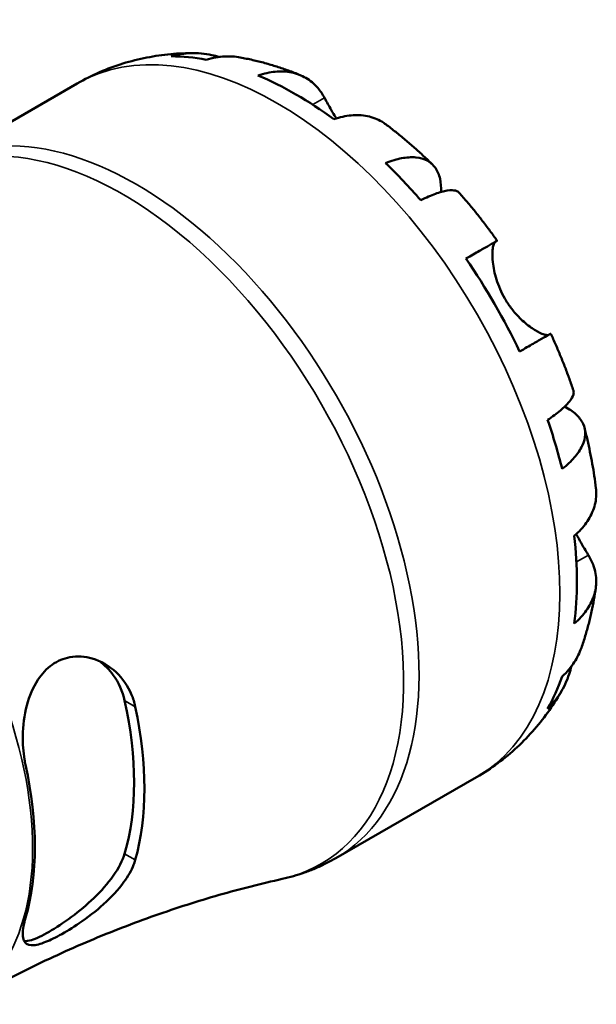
# Model space of a CAD drawing. Header units: millimetres. Extents: x 0 to 903, y 0 to 680.
# Tile 10 of 11: x 658 to 692, y 429 to 487. Entities that reach past the tile are written whole.
import ezdxf

# ---------------------------------------------------------------- set-up
doc = ezdxf.new("R2010")
doc.units = ezdxf.units.MM
doc.layers.add('Visible (ISO)', color=7, linetype='Continuous', lineweight=50)
doc.layers.add('Visible Narrow (ISO)', color=7, linetype='Continuous', lineweight=35)

msp = doc.modelspace()

# ---------------------------------------------------------------- linework, layer by layer
at = {"layer": 'Visible (ISO)'}
for p, q in [((652.878, 478.146), (661.15, 482.909)), ((676.332, 437.416), (684.605, 442.18))]:
    msp.add_line(p, q, dxfattribs=at)
for centre, major_axis, start_param, end_param in [((673.991, 463.186), (-11.648, 20.227), 5.824761, 5.960079), ((673.991, 463.186), (-11.648, 20.227), 5.364352, 5.63509), ((673.991, 463.186), (-11.648, 20.227), 5.039363, 5.174681), ((673.991, 463.186), (-11.648, 20.227), 4.578953, 4.849692), ((673.991, 463.186), (-11.648, 20.227), 4.253965, 4.389283), ((673.991, 463.186), (-11.648, 20.227), 3.793555, 4.064294), ((673.991, 463.186), (11.648, -20.227), 0.326974, 0.462292), ((650.717, 449.783), (9.719, -16.877), 0.501023, 1.073641), ((650.717, 449.783), (10.145, -17.617), 0.513368, 1.061295), ((644.53, 446.22), (-9.968, 17.31), 3.649979, 4.20787)]:
    msp.add_ellipse(centre, major_axis=major_axis, ratio=0.578093, start_param=start_param, end_param=end_param, dxfattribs=at)
for points, knots in [([(661.15, 482.909), (661.576, 483.154), (662.014, 483.375), (662.911, 483.765), (663.369, 483.935), (664.294, 484.221), (664.761, 484.338), (665.698, 484.521), (666.167, 484.588), (667.101, 484.674), (667.565, 484.693), (668.025, 484.69)], [5.4997209, 5.4997209, 5.4997209, 5.4997209, 5.5646808, 5.5646808, 5.6296408, 5.6296408, 5.6946008, 5.6946008, 5.7595607, 5.7595607, 5.8245207, 5.8245207, 5.8245207, 5.8245207]), ([(666.659, 484.504), (667.053, 484.616), (667.458, 484.675), (668.216, 484.701), (668.639, 484.667), (669.2, 484.547), (669.343, 484.51), (669.484, 484.467)], [0.1494024, 0.1494024, 0.1494024, 0.1494024, 0.2912498, 0.2912498, 0.4370651, 0.4370651, 0.4874121, 0.4874121, 0.4874121, 0.4874121]), ([(670.725, 484.436), (670.418, 484.491), (670.106, 484.509), (669.473, 484.479), (669.096, 484.418), (668.721, 484.304)], [4.2689629, 4.2689629, 4.2689629, 4.2689629, 4.3907831, 4.3907831, 4.5326305, 4.5326305, 4.5326305, 4.5326305]), ([(670.725, 484.436), (670.969, 484.391), (671.212, 484.341), (671.693, 484.232), (671.931, 484.172), (672.403, 484.042), (672.637, 483.973), (673.1, 483.825), (673.33, 483.747), (673.784, 483.582), (674.009, 483.496), (674.232, 483.405)], [5.9548362, 5.9548362, 5.9548362, 5.9548362, 5.9913094, 5.9913094, 6.0277826, 6.0277826, 6.0642559, 6.0642559, 6.1007291, 6.1007291, 6.1372023, 6.1372023, 6.1372023, 6.1372023]), ([(671.764, 483.376), (672.119, 483.496), (672.466, 483.569), (673.09, 483.628), (673.424, 483.617), (674.046, 483.492), (674.335, 483.378), (674.822, 483.092), (675.064, 482.893), (675.424, 482.473), (675.557, 482.275), (675.669, 482.067)], [0.14941, 0.14941, 0.14941, 0.14941, 0.290445, 0.290445, 0.4363418, 0.4363418, 0.5822385, 0.5822385, 0.7293467, 0.7293467, 0.8352626, 0.8352626, 0.8352626, 0.8352626]), ([(675.669, 482.067), (675.673, 482.059), (675.677, 482.051), (675.739, 481.937), (675.802, 481.821), (675.932, 481.588), (675.996, 481.473), (676.149, 481.21), (676.238, 481.059), (676.342, 480.888), (676.352, 480.872), (676.361, 480.857)], [-0.5107229, -0.5107229, -0.5107229, -0.5107229, -0.5065357, -0.5065357, -0.4498196, -0.4498196, -0.4007076, -0.4007076, -0.3417366, -0.3417366, -0.3359284, -0.3359284, -0.3359284, -0.3359284]), ([(679.284, 480.501), (679.201, 480.564), (679.117, 480.62), (678.789, 480.812), (678.501, 480.926), (677.878, 481.051), (677.545, 481.063), (676.92, 481.004), (676.574, 480.931), (676.219, 480.811)], [4.094374, 4.094374, 4.094374, 4.094374, 4.1454192, 4.1454192, 4.2913159, 4.2913159, 4.4372126, 4.4372126, 4.5782477, 4.5782477, 4.5782477, 4.5782477]), ([(679.285, 480.501), (679.476, 480.357), (679.666, 480.21), (680.041, 479.911), (680.227, 479.759), (680.595, 479.45), (680.777, 479.293), (681.138, 478.973), (681.317, 478.811), (681.67, 478.482), (681.845, 478.315), (682.018, 478.145)], [0.1518169, 0.1518169, 0.1518169, 0.1518169, 0.1884621, 0.1884621, 0.2251073, 0.2251073, 0.2617526, 0.2617526, 0.2983978, 0.2983978, 0.335043, 0.335043, 0.335043, 0.335043]), ([(679.262, 478.234), (679.601, 478.368), (679.922, 478.462), (680.483, 478.569), (680.773, 478.591), (681.292, 478.543), (681.52, 478.474), (681.885, 478.279), (682.054, 478.135), (682.314, 477.765), (682.405, 477.54), (682.505, 477.087), (682.528, 476.824), (682.516, 476.533)], [0.1494024, 0.1494024, 0.1494024, 0.1494024, 0.2912498, 0.2912498, 0.4370651, 0.4370651, 0.5828803, 0.5828803, 0.7290354, 0.7290354, 0.8751905, 0.8751905, 1.0110192, 1.0110192, 1.0110192, 1.0110192]), ([(683.587, 476.491), (683.535, 476.55), (683.461, 476.591), (683.254, 476.645), (683.087, 476.649), (682.676, 476.584), (682.431, 476.515), (681.937, 476.337), (681.644, 476.213), (681.324, 476.059)], [3.9924134, 3.9924134, 3.9924134, 3.9924134, 4.0991526, 4.0991526, 4.2449679, 4.2449679, 4.3907831, 4.3907831, 4.5326305, 4.5326305, 4.5326305, 4.5326305]), ([(683.588, 476.491), (683.745, 476.312), (683.901, 476.131), (684.209, 475.766), (684.361, 475.582), (684.662, 475.209), (684.81, 475.021), (685.103, 474.641), (685.247, 474.45), (685.532, 474.063), (685.673, 473.869), (685.811, 473.672)], [0.4497722, 0.4497722, 0.4497722, 0.4497722, 0.4856059, 0.4856059, 0.5214397, 0.5214397, 0.5572734, 0.5572734, 0.5931071, 0.5931071, 0.6289409, 0.6289409, 0.6289409, 0.6289409]), ([(683.98, 472.625), (684.283, 472.799), (684.552, 472.954), (684.993, 473.207), (685.202, 473.326), (685.529, 473.513), (685.646, 473.58), (685.787, 473.66), (685.822, 473.679), (685.798, 473.664), (685.764, 473.643), (685.709, 473.61)], [0.14941, 0.14941, 0.14941, 0.14941, 0.290445, 0.290445, 0.4363418, 0.4363418, 0.5822385, 0.5822385, 0.7293467, 0.7293467, 0.8352626, 0.8352626, 0.8352626, 0.8352626]), ([(685.709, 473.61), (685.689, 473.599), (685.67, 473.579), (685.623, 473.508), (685.599, 473.444), (685.559, 473.272), (685.544, 473.163), (685.528, 472.858), (685.533, 472.647), (685.592, 472.102), (685.66, 471.758), (685.887, 471.027), (686.05, 470.646), (686.259, 470.285)], [-0.5076659, -0.5076659, -0.5076659, -0.5076659, -0.4671899, -0.4671899, -0.4020022, -0.4020022, -0.3350664, -0.3350664, -0.2430046, -0.2430046, -0.1248886, -0.1248886, 0, 0, 0, 0]), ([(686.259, 470.285), (686.369, 470.094), (686.49, 469.911), (686.76, 469.552), (686.908, 469.379), (687.281, 468.992), (687.507, 468.797), (687.925, 468.488), (688.113, 468.372), (688.391, 468.232), (688.492, 468.191), (688.66, 468.14), (688.728, 468.13), (688.797, 468.135), (688.812, 468.137), (688.826, 468.141)], [0, 0, 0, 0, 0.0660814, 0.0660814, 0.1366745, 0.1366745, 0.238734, 0.238734, 0.3345777, 0.3345777, 0.4015785, 0.4015785, 0.4668531, 0.4668531, 0.4879872, 0.4879872, 0.4879872, 0.4879872]), ([(688.961, 468.216), (688.961, 468.217), (688.926, 468.197), (688.796, 468.124), (688.679, 468.057), (688.352, 467.871), (688.143, 467.751), (687.702, 467.498), (687.433, 467.343), (687.13, 467.169)], [4.0206832, 4.0206832, 4.0206832, 4.0206832, 4.1454192, 4.1454192, 4.2913159, 4.2913159, 4.4372126, 4.4372126, 4.5782477, 4.5782477, 4.5782477, 4.5782477]), ([(688.962, 468.216), (689.062, 467.998), (689.161, 467.779), (689.353, 467.339), (689.446, 467.118), (689.629, 466.674), (689.718, 466.452), (689.89, 466.005), (689.974, 465.781), (690.136, 465.332), (690.215, 465.107), (690.291, 464.881)], [0.9418698, 0.9418698, 0.9418698, 0.9418698, 0.977704, 0.977704, 1.0135382, 1.0135382, 1.0493723, 1.0493723, 1.0852065, 1.0852065, 1.1210407, 1.1210407, 1.1210407, 1.1210407]), ([(688.778, 463.149), (689.072, 463.348), (689.326, 463.539), (689.728, 463.876), (689.911, 464.052), (690.175, 464.373), (690.256, 464.518), (690.313, 464.722), (690.315, 464.806), (690.291, 464.881)], [0.1494024, 0.1494024, 0.1494024, 0.1494024, 0.2912498, 0.2912498, 0.4370651, 0.4370651, 0.5828803, 0.5828803, 0.6900889, 0.6900889, 0.6900889, 0.6900889]), ([(689.777, 463.93), (690.044, 463.794), (690.267, 463.64), (690.612, 463.326), (690.761, 463.135), (690.949, 462.728), (690.988, 462.51), (690.974, 462.1), (690.919, 461.869), (690.699, 461.398), (690.535, 461.159), (690.16, 460.729), (689.918, 460.498), (689.632, 460.273)], [3.667459, 3.667459, 3.667459, 3.667459, 3.8068425, 3.8068425, 3.9529976, 3.9529976, 4.0991526, 4.0991526, 4.2449679, 4.2449679, 4.3907831, 4.3907831, 4.5326305, 4.5326305, 4.5326305, 4.5326305]), ([(690.94, 462.694), (691, 462.46), (691.057, 462.225), (691.166, 461.754), (691.217, 461.519), (691.313, 461.047), (691.359, 460.81), (691.443, 460.337), (691.482, 460.1), (691.553, 459.625), (691.586, 459.387), (691.615, 459.15)], [1.2357307, 1.2357307, 1.2357307, 1.2357307, 1.272368, 1.272368, 1.3090053, 1.3090053, 1.3456426, 1.3456426, 1.3822799, 1.3822799, 1.4189172, 1.4189172, 1.4189172, 1.4189172]), ([(690.345, 456.344), (690.627, 456.59), (690.864, 456.853), (691.228, 457.362), (691.386, 457.656), (691.59, 458.255), (691.636, 458.561), (691.634, 458.941), (691.628, 459.044), (691.615, 459.15)], [0.14941, 0.14941, 0.14941, 0.14941, 0.290445, 0.290445, 0.4363418, 0.4363418, 0.5822385, 0.5822385, 0.6343613, 0.6343613, 0.6343613, 0.6343613]), ([(690.457, 456.445), (690.481, 456.399), (690.506, 456.354), (690.625, 456.136), (690.718, 455.973), (690.897, 455.667), (690.982, 455.525), (691.1, 455.332), (691.137, 455.271), (691.172, 455.214)], [-1.8458886, -1.8458886, -1.8458886, -1.8458886, -1.8294227, -1.8294227, -1.7655818, -1.7655818, -1.7011788, -1.7011788, -1.6696191, -1.6696191, -1.6696191, -1.6696191]), ([(691.172, 455.214), (691.296, 455.014), (691.401, 454.8), (691.583, 454.281), (691.633, 453.973), (691.636, 453.41), (691.59, 453.105), (691.386, 452.505), (691.228, 452.212), (690.864, 451.703), (690.627, 451.44), (690.345, 451.193)], [3.8923951, 3.8923951, 3.8923951, 3.8923951, 3.9983109, 3.9983109, 4.1454192, 4.1454192, 4.2913159, 4.2913159, 4.4372126, 4.4372126, 4.5782477, 4.5782477, 4.5782477, 4.5782477]), ([(691.61, 453.319), (691.578, 453.081), (691.541, 452.843), (691.457, 452.368), (691.41, 452.13), (691.308, 451.655), (691.251, 451.418), (691.128, 450.945), (691.062, 450.709), (690.918, 450.237), (690.84, 450.002), (690.757, 449.768)], [1.7168657, 1.7168657, 1.7168657, 1.7168657, 1.7533314, 1.7533314, 1.7897972, 1.7897972, 1.826263, 1.826263, 1.8627288, 1.8627288, 1.8991945, 1.8991945, 1.8991945, 1.8991945]), ([(658.108, 442.897), (658.086, 443.002), (658.065, 443.108), (657.974, 443.656), (657.941, 444.12), (657.956, 445.196), (658.032, 445.809), (658.329, 446.935), (658.542, 447.449), (659.068, 448.248), (659.351, 448.551), (659.997, 449.003), (660.347, 449.149), (661.15, 449.299), (661.598, 449.268), (662.539, 448.996), (663.019, 448.716), (663.807, 447.977), (664.122, 447.529), (664.43, 446.792), (664.503, 446.555), (664.556, 446.31)], [-1.526725, -1.526725, -1.526725, -1.526725, -1.491728, -1.491728, -1.349818, -1.349818, -1.167107, -1.167107, -0.994354, -0.994354, -0.852968, -0.852968, -0.715165, -0.715165, -0.551541, -0.551541, -0.356073, -0.356073, -0.169926, -0.169926, -0.087686, -0.087686, -0.087686, -0.087686]), ([(689.632, 448.085), (689.918, 448.353), (690.16, 448.647), (690.507, 449.184), (690.65, 449.469), (690.757, 449.768)], [0.1494024, 0.1494024, 0.1494024, 0.1494024, 0.2912498, 0.2912498, 0.4155935, 0.4155935, 0.4155935, 0.4155935]), ([(662.448, 448.989), (662.748, 448.772), (663.029, 448.494), (663.58, 447.731), (663.809, 447.206), (663.927, 446.672)], [1.7328451, 1.7328451, 1.7328451, 1.7328451, 1.8636937, 1.8636937, 2.0416178, 2.0416178, 2.0416178, 2.0416178]), ([(690.168, 448.68), (690.133, 448.528), (690.091, 448.376), (689.911, 447.822), (689.728, 447.44), (689.326, 446.798), (689.072, 446.478), (688.778, 446.193)], [4.1914857, 4.1914857, 4.1914857, 4.1914857, 4.2449679, 4.2449679, 4.3907831, 4.3907831, 4.5326305, 4.5326305, 4.5326305, 4.5326305]), ([(689.637, 447.304), (689.408, 446.9), (689.158, 446.502), (688.613, 445.726), (688.318, 445.348), (687.685, 444.62), (687.346, 444.269), (686.627, 443.603), (686.247, 443.288), (685.451, 442.7), (685.035, 442.428), (684.605, 442.18)], [2.0294153, 2.0294153, 2.0294153, 2.0294153, 2.0951579, 2.0951579, 2.1609004, 2.1609004, 2.226643, 2.226643, 2.2923856, 2.2923856, 2.3581282, 2.3581282, 2.3581282, 2.3581282]), ([(664.556, 437.317), (664.529, 437.222), (664.495, 437.124), (664.327, 436.695), (664.134, 436.356), (663.566, 435.569), (663.152, 435.125), (662.243, 434.306), (661.754, 433.929), (660.866, 433.324), (660.476, 433.086), (659.768, 432.701), (659.458, 432.556), (658.881, 432.342), (658.635, 432.29), (658.226, 432.313), (658.084, 432.41), (657.931, 432.776), (657.927, 433.056), (658.019, 433.567), (658.058, 433.73), (658.108, 433.904)], [-1.535587, -1.535587, -1.535587, -1.535587, -1.492935, -1.492935, -1.349915, -1.349915, -1.158846, -1.158846, -0.975972, -0.975972, -0.830252, -0.830252, -0.694045, -0.694045, -0.540095, -0.540095, -0.362579, -0.362579, -0.174284, -0.174284, -0.096304, -0.096304, -0.096304, -0.096304]), ([(663.927, 437.679), (663.809, 437.282), (663.58, 436.831), (662.945, 435.927), (662.54, 435.475), (661.725, 434.694), (661.264, 434.307), (660.343, 433.619), (659.884, 433.319), (659.493, 433.093), (659.101, 432.868), (658.737, 432.695), (658.287, 432.558), (658.148, 432.536), (658.034, 432.54)], [-0.6877666, -0.6877666, -0.6877666, -0.6877666, -0.5098425, -0.5098425, -0.3319185, -0.3319185, -0.1659592, -0.1659592, 0, 0, 0, 0.1659592, 0.1659592, 0.2596818, 0.2596818, 0.2596818, 0.2596818]), ([(676.332, 437.416), (676.137, 437.303), (675.937, 437.197), (675.532, 436.996), (675.327, 436.901), (674.911, 436.726), (674.701, 436.645), (674.276, 436.495), (674.061, 436.426), (673.629, 436.303), (673.411, 436.247), (673.192, 436.198)], [2.3581282, 2.3581282, 2.3581282, 2.3581282, 2.3938184, 2.3938184, 2.4295087, 2.4295087, 2.4651989, 2.4651989, 2.5008891, 2.5008891, 2.5365794, 2.5365794, 2.5365794, 2.5365794]), ([(654.369, 428.836), (655.59, 429.539), (656.833, 430.204), (659.345, 431.451), (660.613, 432.033), (663.158, 433.107), (664.435, 433.6), (666.976, 434.495), (668.241, 434.897), (670.742, 435.613), (671.978, 435.927), (673.192, 436.198)], [2.3581282, 2.3581282, 2.3581282, 2.3581282, 2.3938184, 2.3938184, 2.4295087, 2.4295087, 2.4651989, 2.4651989, 2.5008891, 2.5008891, 2.5365794, 2.5365794, 2.5365794, 2.5365794])]:
    msp.add_open_spline(points, degree=3, knots=knots, dxfattribs=at)
at = {"layer": 'Visible Narrow (ISO)'}
for p, q in [((675.669, 482.067), (674.976, 481.668)), ((685.709, 473.61), (683.985, 472.618)), ((691.172, 455.214), (690.468, 454.809)), ((663.927, 446.672), (664.556, 446.31)), ((664.556, 437.317), (663.927, 437.679))]:
    msp.add_line(p, q, dxfattribs=at)
for centre, major_axis, start_param, end_param in [((672.878, 462.545), (-11.727, 20.365), 3.141593, 6.283185), ((664.605, 457.781), (11.727, -20.365), 0, 3.141593), ((663.797, 457.316), (-11.657, 20.243), 2.963141, 6.461636), ((644.401, 446.146), (9.968, -17.31), 0, 2.184564)]:
    msp.add_ellipse(centre, major_axis=major_axis, ratio=0.578093, start_param=start_param, end_param=end_param, dxfattribs=at)

doc.saveas('drawing.dxf')
